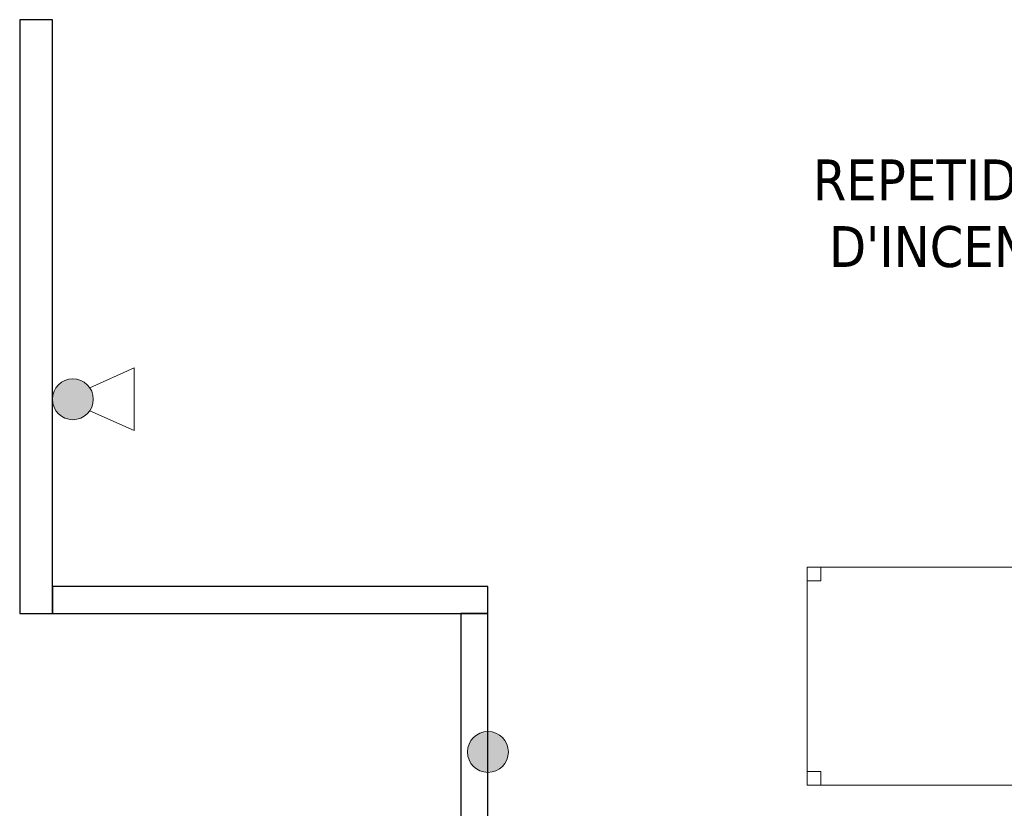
# Model space of a CAD drawing. Header units: metres. Extents: x 391.1 to 430.4, y 12.7 to 28.4.
# Tile 162 of 168: x 411.1 to 414.7, y 21.3 to 24.2. Entities that reach past the tile are written whole.
import ezdxf

# ---------------------------------------------------------------- set-up
doc = ezdxf.new("R2010")
doc.units = ezdxf.units.M
for name, color, linetype, lineweight in [('02_MOBILIARIO', 7, 'Continuous', 18), ('A-DETL-____-MBND', 7, 'Continuous', 18), ('A-DETL-GENF-OTLN', 7, 'Continuous', 18), ('A-WALL-____-MCUT', 7, 'Continuous', 25), ('A-WALL-____-OTLN', 7, 'Continuous', 25), ('G-____-____-TEXT', 7, 'Continuous', 30)]:
    doc.layers.add(name, color=color, linetype=linetype, lineweight=lineweight)
doc.styles.add('Tahoma_3', font='tahoma.ttf', dxfattribs={"height": 0.15})

# ---------------------------------------------------------------- blocks, each defined once
blk = doc.blocks.new('Family - Envans PB-155364-02_PCI_P0')
at = {"layer": 'A-WALL-____-MCUT', "color": 253, "true_color": 0xaaaaaa}
for p, q in [((1.5978, 0.1), (0, 0.1)), ((0, 0.1), (0, 0)), ((1.5978, 0), (1.5978, 0.1)), ((0, 0), (1.5978, 0))]:
    blk.add_line(p, q, dxfattribs=at)
at = {"layer": 'A-WALL-____-OTLN', "color": 253, "true_color": 0xaaaaaa}
for p, q in [((1.5978, 0.1), (0, 0.1)), ((0, 0.1), (0, 0)), ((1.5978, 0), (1.5978, 0.1)), ((0, 0), (1.5978, 0))]:
    blk.add_line(p, q, dxfattribs=at)
at = {"layer": 'A-WALL-____-OTLN', "color": 253, "lineweight": 18, "true_color": 0xaaaaaa}
blk.add_line((0, 0), (1.5978, 0), dxfattribs=at)
blk = doc.blocks.new('Family - Envans PB-155485-02_PCI_P0')
at = {"layer": 'A-WALL-____-MCUT', "color": 253, "true_color": 0xaaaaaa}
for p, q in [((0, 0.12), (0, 0)), ((2.1798, 0.12), (0, 0.12)), ((2.1797, 0), (2.1798, 0.12)), ((0, 0), (2.1797, 0))]:
    blk.add_line(p, q, dxfattribs=at)
at = {"layer": 'A-WALL-____-OTLN', "color": 253, "true_color": 0xaaaaaa}
for p, q in [((0, 0.12), (0, 0)), ((2.1798, 0.12), (0, 0.12)), ((2.1797, 0), (2.1798, 0.12)), ((0, 0), (2.1797, 0))]:
    blk.add_line(p, q, dxfattribs=at)
at = {"layer": 'A-WALL-____-OTLN', "color": 253, "lineweight": 18, "true_color": 0xaaaaaa}
blk.add_line((0, 0), (2.1797, 0), dxfattribs=at)
blk = doc.blocks.new('Family - Mostrador 380X80_PB-155559-02_PCI_P0')
at = {"layer": 'A-DETL-____-MBND', "color": 253, "true_color": 0xaaaaaa}
for p, q in [((0, 0.7501), (0, 0.8001)), ((0, 0.8001), (0.05, 0.8001)), ((0.05, 0.8001), (0, 0.8001)), ((0, 0.8001), (0, 0.7501)), ((0, 0.8001), (0, 0)), ((0, 0), (0, 0.8001)), ((0, 0.8001), (2.9999, 0.8001)), ((2.9999, 0.8001), (0, 0.8001)), ((0.05, 0.8001), (0.05, 0.7501)), ((0.05, 0.7501), (0.05, 0.8001)), ((0.05, 0.7501), (0, 0.7501)), ((0, 0.7501), (0.05, 0.7501)), ((0, 0), (0, 0.05)), ((0, 0.05), (0.05, 0.05)), ((0.05, 0.05), (0, 0.05)), ((0, 0.05), (0, 0)), ((0.05, 0.05), (0.05, 0)), ((0.05, 0), (0.05, 0.05)), ((0, 0), (3.8, 0)), ((0.05, 0), (0, 0)), ((0, 0), (0.05, 0)), ((3.8, 0), (0, 0))]:
    blk.add_line(p, q, dxfattribs=at)
blk = doc.blocks.new('Family - Envans PB-155933-02_PCI_P0')
at = {"layer": 'A-WALL-____-MCUT', "color": 253, "true_color": 0xaaaaaa}
for p, q in [((1.9851, 0.1), (0, 0.1)), ((0, 0.1), (0, 0)), ((1.9851, 0), (1.9851, 0.1)), ((3.7251, 0.1), (3.7251, 0)), ((4.5251, 0.1), (3.7251, 0.1)), ((4.5251, 0), (4.5251, 0.1)), ((0, 0), (1.9851, 0)), ((3.7251, 0), (4.5251, 0))]:
    blk.add_line(p, q, dxfattribs=at)
at = {"layer": 'A-WALL-____-OTLN', "color": 253, "true_color": 0xaaaaaa}
for p, q in [((4.5251, 0.1), (0, 0.1)), ((0, 0.1), (0, 0)), ((3.7251, 0.1), (1.9851, 0.1)), ((1.9851, 0.1), (1.9851, 0)), ((3.7251, 0.1), (3.7251, 0)), ((4.5251, 0), (4.5251, 0.1)), ((0, 0), (4.5251, 0)), ((1.9851, 0), (3.7251, 0))]:
    blk.add_line(p, q, dxfattribs=at)
at = {"layer": 'A-WALL-____-OTLN', "color": 253, "lineweight": 18, "true_color": 0xaaaaaa}
blk.add_line((-0.05, 0), (4.5251, 0), dxfattribs=at)
blk = doc.blocks.new('LONDR55-XX_ZZ-ARQ-CAA-M3D-Londres55_ifc-1-02_PCI_P0')
at = {"layer": '02_MOBILIARIO', "color": 253, "lineweight": 18, "true_color": 0xaaaaaa}
blk.add_blockref('Family - Mostrador 380X80_PB-155559-02_PCI_P0', (413.9755, 21.3914), dxfattribs=at)
at = {"layer": 'A-WALL-____-OTLN', "color": 253, "lineweight": 18, "true_color": 0xaaaaaa, "rotation": 90}
for name, p in [('Family - Envans PB-155485-02_PCI_P0', (411.2064, 22.0208)), ('Family - Envans PB-155933-02_PCI_P0', (412.8042, 17.4957))]:
    blk.add_blockref(name, p, dxfattribs=at)
at = {"layer": 'A-WALL-____-OTLN', "color": 253, "lineweight": 18, "true_color": 0xaaaaaa}
blk.add_blockref('Family - Envans PB-155364-02_PCI_P0', (411.2064, 22.0208), dxfattribs=at)
blk = doc.blocks.new('ZYR_12_01_08 Retenidor Electromagnètic - ZYR_12_01_08 Retenidor Electromagnètic-932781-02_PCI_P0')
at = {"layer": 'A-DETL-GENF-OTLN', "true_color": 0xff0909}
blk.add_hatch(color=1, dxfattribs=at).paths.add_polyline_path([(0, -0.075), (0.0194, -0.0724), (0.0375, -0.065), (0.053, -0.053), (0.065, -0.0375), (0.0724, -0.0194), (0.075, 0), (0.0724, 0.0194), (0.065, 0.0375), (0.053, 0.053), (0.0375, 0.065), (0.0194, 0.0724), (0, 0.075), (-0.0194, 0.0724), (-0.0375, 0.065), (-0.053, 0.053), (-0.065, 0.0375), (-0.0724, 0.0194), (-0.075, 0), (-0.0724, -0.0194), (-0.065, -0.0375), (-0.053, -0.053), (-0.0375, -0.065), (-0.0194, -0.0724)])
at = {"layer": 'A-DETL-GENF-OTLN', "color": 1, "true_color": 0xff0000}
blk.add_circle((0, 0), 0.075, dxfattribs=at)
for start, end in [(360, 180), (180, 360)]:
    blk.add_arc((0, 0), 0.075, start, end, dxfattribs=at)
blk = doc.blocks.new('ZYR_12_01_02 Extintor - 02 Extintor CO2-623504-02_PCI_P0')
at = {"layer": 'A-DETL-GENF-OTLN', "true_color": 0xff0000}
blk.add_hatch(color=1, dxfattribs=at).paths.add_polyline_path([(-0.075, 0.0182), (-0.0724, -0.0012), (-0.065, -0.0193), (-0.053, -0.0348), (-0.0375, -0.0468), (-0.0194, -0.0542), (0, -0.0568), (0.0194, -0.0542), (0.0375, -0.0468), (0.053, -0.0348), (0.065, -0.0193), (0.0724, -0.0012), (0.075, 0.0182), (0.0724, 0.0376), (0.065, 0.0557), (0.053, 0.0712), (0.0375, 0.0832), (0.0194, 0.0906), (0, 0.0932), (-0.0194, 0.0906), (-0.0375, 0.0832), (-0.053, 0.0712), (-0.065, 0.0557), (-0.0724, 0.0376)])
at = {"layer": 'A-DETL-GENF-OTLN', "color": 1, "true_color": 0xff0000}
for p, q in [((-0.115, -0.2068), (-0.042, -0.0438)), ((-0.042, -0.0438), (-0.042, -0.0458)), ((-0.042, -0.0438), (-0.04, -0.0438)), ((0.042, -0.0438), (0.04, -0.0438)), ((0.042, -0.0438), (0.042, -0.0458)), ((0.042, -0.0438), (0.115, -0.2068)), ((-0.1151, -0.2068), (0.115, -0.2068))]:
    blk.add_line(p, q, dxfattribs=at)
blk.add_circle((0, 0.0182), 0.075, dxfattribs=at)
for start, end in [(360, 180), (180, 360)]:
    blk.add_arc((0, 0.0182), 0.075, start, end, dxfattribs=at)

msp = doc.modelspace()

# ---------------------------------------------------------------- block references
at = {"lineweight": 5}
msp.add_blockref('LONDR55-XX_ZZ-ARQ-CAA-M3D-Londres55_ifc-1-02_PCI_P0', (0, 0), dxfattribs=at)
at = {"layer": 'A-DETL-GENF-OTLN', "color": 1, "true_color": 0xff0000, "rotation": 89.99999999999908}
msp.add_blockref('ZYR_12_01_02 Extintor - 02 Extintor CO2-623504-02_PCI_P0', (411.2997, 22.8074), dxfattribs=at)
at = {"layer": 'A-DETL-GENF-OTLN', "color": 1, "true_color": 0xff0000}
msp.add_blockref('ZYR_12_01_08 Retenidor Electromagnètic - ZYR_12_01_08 Retenidor Electromagnètic-932781-02_PCI_P0', (412.8042, 21.5129), dxfattribs=at)

# ---------------------------------------------------------------- texts
at = {"layer": 'G-____-____-TEXT', "char_height": 0.15, "attachment_point": 1, "style": 'Tahoma_3'}
for s, insert, width in [('REPETIDOR CENTRALETA ', (413.996, 23.6877), 2.87405), ("D'INCENDIS. EDIFICI 55", (414.0555, 23.4429), 2.657594)]:
    msp.add_mtext(s, dxfattribs=dict(at, insert=insert, width=width))

doc.saveas('drawing.dxf')
